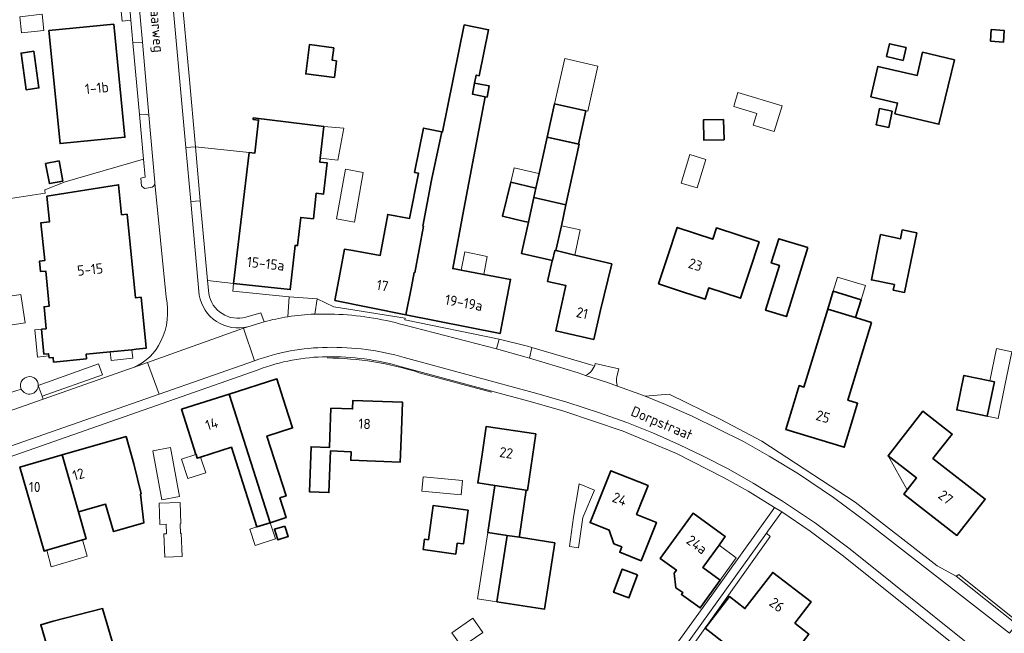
# Model space of a CAD drawing. Header units: metres. Extents: x 178952 to 185583, y 415201 to 419317.
# Tile 60 of 165: x 182209 to 182382, y 416869 to 416977. Entities that reach past the tile are written whole.
import ezdxf
from ezdxf.enums import TextEntityAlignment as Align

# ---------------------------------------------------------------- set-up
doc = ezdxf.new("R2010")
doc.units = ezdxf.units.M
for name, color, linetype, lineweight in [('B-XX-GR-HAAG-G', 253, 'GR-HAAG1', 13), ('B-XX-GR-HAAG-GV', 253, 'Continuous', 13), ('B-XX-IE-TERREINAFSCHEIDING_KUNSTMATIG_HEKWERK-G', 253, 'IE-TERREINAFSCHEIDING-KUNSTMATIG', 18), ('B-XX-OG-BEBOUWING-GV', 252, 'Continuous', 35), ('B-XX-OG-BEBOUWING-T18', 252, 'Continuous', 18), ('B-XX-OG-BEBOUWING_OVERBOUWING-GV', 252, 'Continuous', 18), ('B-XX-OG-BEBOUWING_SCHUUR-GV', 252, 'Continuous', 35), ('B-XX-OG-TERREIN_CULTUURSCHEIDING-GV', 253, 'Continuous', 18), ('B-XX-OG-TERREIN_ERF-GV', 253, 'Continuous', 18), ('B-XX-OG-TERREIN_ONBEGROEID-GV', 253, 'Continuous', 18), ('B-XX-OG-TOPOGRAFIE-T18', 253, 'Continuous', 18), ('B-XX-VH-VERHARDING_ASFALT-GV', 251, 'Continuous', 18), ('B-XX-VH-VERHARDING_BEDRIJFSVLOERPLAAT-GV', 251, 'Continuous', 18), ('B-XX-VH-VERHARDING_BETONSTRAATSTEEN-GV', 251, 'Continuous', 18), ('B-XX-VH-VERHARDING_GRASBETONSTEEN-GV', 251, 'Continuous', 18), ('B-XX-VH-VERHARDING_TEGEL-GV', 251, 'Continuous', 18)]:
    doc.layers.add(name, color=color, linetype=linetype, lineweight=lineweight)
doc.styles.add('NLCS-ISO-M-T18', font='NLCS-ISO.ttf', dxfattribs={"height": 1.8})
doc.linetypes.add('GR-HAAG1', pattern='A,6,[176,NLCS.SHX,S=0.125,R=0,X=0,Y=0],-2', length=8)
doc.linetypes.add('IE-TERREINAFSCHEIDING-KUNSTMATIG', pattern='A,4,[82,NLCS.SHX,S=0.75,R=90,X=0,Y=0],4,-2', length=10)

msp = doc.modelspace()

# ---------------------------------------------------------------- linework, layer by layer
at = {"layer": 'B-XX-GR-HAAG-G', "ltscale": 0.2, "flags": 128}
msp.add_lwpolyline([(182299.131, 416919.443), (182309.887, 416916.274)], dxfattribs=at)
at = {"layer": 'B-XX-GR-HAAG-GV'}
for points in [[(182340.937, 416886.306), (182340.255, 416886.884), (182318.971, 416857.26), (182320.031, 416857.202), (182322.55, 416860.501)], [(182373.99, 416879.64), (182373.525, 416879.359), (182384.071, 416870.968), (182384.351, 416871.371)]]:
    msp.add_lwpolyline(points, close=True, dxfattribs=at)
at = {"layer": 'B-XX-IE-TERREINAFSCHEIDING_KUNSTMATIG_HEKWERK-G', "ltscale": 0.1, "flags": 128}
msp.add_lwpolyline([(182263.241, 416917.61, -0.0747132), (182279.41, 416915.03)], format="xyb", dxfattribs=at)
msp.add_lwpolyline([(182279.41, 416915.03), (182292.05, 416911.62)], dxfattribs=at)
at = {"layer": 'B-XX-OG-BEBOUWING-GV'}
for points in [[(182225.865, 416976.088), (182214.495, 416974.966), (182216.448, 416955.173), (182227.819, 416956.294)], [(182290.727, 416932.252), (182286.731, 416933.005), (182285.275, 416933.28), (182287.231, 416943.654), (182290.952, 416963.388), (182288.714, 416963.838), (182289.104, 416965.776), (182289.384, 416967.163), (182289.924, 416967.054), (182291.549, 416975.12), (182287.28, 416975.98), (182283.502, 416957.222), (182283.351, 416957.252), (182281.558, 416948.743), (182280.032, 416940.713), (182280.142, 416940.694), (182278.605, 416932.543), (182278.487, 416932.566), (182278.02, 416930.09), (182277.04, 416925.19), (182293.56, 416921.892), (182294.54, 416926.792), (182295.403, 416931.37)], [(182211.858, 416971.341), (182209.62, 416971.041), (182210.481, 416964.615), (182212.719, 416964.915)], [(182373.205, 416969.824), (182367.638, 416971.169), (182366.687, 416967.128), (182359.789, 416968.696), (182358.537, 416963.392), (182363.239, 416962.266), (182362.791, 416960.4), (182370.481, 416958.549)], [(182261.356, 416946.472), (182262.64, 416946.337), (182263.247, 416951.819), (182261.961, 416951.934), (182262.039, 416952.639), (182262.652, 416958.18), (182250.3, 416959.67), (182250.27, 416959.402), (182251.25, 416959.282), (182250.56, 416953.491), (182249.57, 416953.611), (182246.82, 416930.681), (182256.78, 416929.592), (182257.63, 416937.341), (182258.08, 416937.29), (182258.62, 416942.241), (182260.86, 416941.992)], [(182281.558, 416948.743), (182283.351, 416957.252), (182280.15, 416957.897), (182278.584, 416950.124), (182279.294, 416949.981), (182277.696, 416942.048), (182273.893, 416942.756), (182272.555, 416935.57), (182267.778, 416936.46), (182266.305, 416936.684), (182265.53, 416932.6), (182264.63, 416927.681), (182277.04, 416925.19), (182278.02, 416930.09), (182278.487, 416932.566), (182278.605, 416932.543), (182280.142, 416940.694), (182280.032, 416940.713)], [(182299.494, 416945.725), (182305.113, 416944.414), (182307.46, 416955.062), (182301.826, 416956.304), (182300.418, 416949.915), (182299.86, 416947.388)], [(182216.276, 416952.127), (182213.913, 416951.681), (182214.579, 416948.151), (182216.942, 416948.597)], [(182298.537, 416941.386), (182299.494, 416945.725), (182299.86, 416947.388), (182295.432, 416948.435), (182294.017, 416942.454), (182297.848, 416941.549)], [(182228.219, 416942.792), (182227.224, 416942.695), (182226.708, 416947.971), (182214.15, 416945.94), (182214.585, 416941.459), (182213.092, 416941.312), (182213.742, 416934.673), (182212.845, 416934.586), (182213.027, 416932.734), (182213.923, 416932.823), (182214.524, 416926.681), (182213.628, 416926.595), (182214.003, 416922.727), (182213.196, 416922.647), (182213.623, 416918.28), (182214.434, 416918.359), (182214.472, 416917.974), (182214.506, 416917.636), (182215.228, 416917.707), (182215.306, 416916.896), (182221.067, 416917.46), (182220.988, 416918.271), (182225.234, 416918.687), (182229.024, 416919.059), (182229.773, 416919.132), (182231.523, 416919.303), (182231.45, 416920.047), (182230.646, 416928.26), (182229.651, 416928.162)], [(182302.736, 416934.713), (182303.183, 416936.46), (182303.351, 416936.42), (182304.312, 416940.778), (182305.113, 416944.414), (182299.494, 416945.725), (182298.537, 416941.386), (182297.329, 416935.905)], [(182338.964, 416937.933), (182331.504, 416940.404), (182330.845, 416938.412), (182324.619, 416940.474), (182322.92, 416935.342), (182321.35, 416930.601), (182325.74, 416929.15), (182328.99, 416928.081), (182329.51, 416927.9), (182330.16, 416929.89), (182335.7, 416928.062), (182337.27, 416932.81)], [(182313.13, 416934.099), (182306.65, 416935.632), (182305.063, 416936.008), (182303.607, 416936.358), (182303.351, 416936.42), (182303.183, 416936.46), (182302.736, 416934.713), (182302.72, 416934.651), (182301.9, 416931.021), (182305.1, 416930.3), (182303.32, 416922.371), (182310, 416920.872), (182311.09, 416925.752)], [(182356.841, 416927.798), (182351.964, 416929.287), (182351.011, 416926.163), (182355.888, 416924.674)], [(182358.699, 416923.816), (182355.888, 416924.674), (182351.011, 416926.163), (182346.84, 416912.497), (182345.999, 416912.754), (182345.11, 416909.841), (182343.67, 416905.051), (182353.9, 416901.97), (182355.34, 416906.76), (182356.229, 416909.673), (182354.539, 416910.189)], [(182255.97, 416909.182), (182254.45, 416913.94), (182246.099, 416911.28), (182253.294, 416888.746), (182256.071, 416889.632), (182254.971, 416893.078), (182256.057, 416893.425), (182252.707, 416903.925), (182257.191, 416905.355)], [(182380.164, 416913.17), (182380.221, 416913.448), (182379.429, 416913.612), (182374.874, 416914.554), (182373.62, 416908.492), (182378.968, 416907.386)], [(182246.099, 416911.28), (182237.75, 416908.621), (182239.26, 416903.862), (182240.266, 416900.71), (182240.275, 416900.683), (182240.481, 416900.035), (182241.063, 416900.221), (182246.478, 416901.948), (182250.93, 416887.992), (182253.294, 416888.746)], [(182276.27, 416904.88), (182276.44, 416909.88), (182267.76, 416910.181), (182267.71, 416908.682), (182263.91, 416908.811), (182263.74, 416903.811), (182263.672, 416901.931), (182260.431, 416902.048), (182260.145, 416894.153), (182263.579, 416894.029), (182263.843, 416901.317), (182267.456, 416901.187), (182267.402, 416899.689), (182276.072, 416899.376)], [(182369.411, 416900.018), (182372.827, 416904.24), (182367.655, 416908.259), (182364.65, 416904.392), (182361.58, 416900.442), (182366.54, 416896.592), (182364.916, 416894.493), (182364.35, 416893.762), (182373.66, 416886.521), (182376.73, 416890.471), (182378.6, 416892.877)], [(182299.83, 416904.312), (182291.15, 416905.61), (182290.41, 416900.671), (182289.643, 416895.712), (182292.666, 416895.244), (182298.14, 416894.441), (182298.36, 416894.412)], [(182229.4, 416899.041), (182228.02, 416903.84), (182216.808, 416900.613), (182219.679, 416890.639), (182224.407, 416891.965), (182225.836, 416887.184), (182226.223, 416887.297), (182230.921, 416888.663), (182231.107, 416888.717), (182230.548, 416893.766), (182230.652, 416893.801)], [(182216.808, 416900.613), (182209.4, 416898.481), (182213.64, 416883.782), (182214.114, 416883.921), (182220.359, 416885.753), (182220.993, 416885.939), (182219.679, 416890.639)], [(182317.48, 416890.184), (182319.504, 416895.247), (182312.994, 416897.85), (182309.356, 416888.75), (182312.699, 416887.414), (182313.512, 416885.05), (182314.905, 416884.493), (182314.534, 416883.564), (182318.285, 416882.064), (182320.973, 416888.787)], [(182298.14, 416894.441), (182292.666, 416895.244), (182291.395, 416887.025), (182294.805, 416886.51), (182296.945, 416886.187), (182296.98, 416886.421)], [(182331.98, 416884.825), (182333.05, 416886.301), (182327.4, 416890.4), (182321.649, 416882.477), (182324.465, 416880.433), (182324.077, 416879.899), (182324.395, 416877.349), (182325.589, 416876.491), (182325.361, 416876.174), (182328.65, 416873.811), (182332.15, 416878.682), (182329.12, 416880.881)], [(182303.176, 416885.203), (182296.945, 416886.187), (182294.805, 416886.51), (182293.008, 416874.889), (182301.381, 416873.595)], [(182345.21, 416871.13), (182348.08, 416874.851), (182341.36, 416880.032), (182336.5, 416873.701), (182333.79, 416875.781), (182329.54, 416870.232), (182333.52, 416867.192), (182334.909, 416866.051), (182338.939, 416862.959), (182342.293, 416867.33), (182344.764, 416865.435), (182347.68, 416869.221)], [(182225.988, 416866.607), (182223.895, 416873.706), (182215.215, 416871.484), (182213.058, 416870.848), (182217.42, 416856.05), (182227.784, 416859.104), (182228.166, 416859.217)]]:
    msp.add_lwpolyline(points, close=True, dxfattribs=at)
at = {"layer": 'B-XX-OG-BEBOUWING_OVERBOUWING-GV'}
for points in [[(182213.305, 416977.848), (182209.386, 416977.412), (182209.703, 416974.555), (182213.623, 416974.991)], [(182303.132, 416962.136), (182308.924, 416960.838), (182310.7, 416968.768), (182304.908, 416970.065)], [(182342.994, 416961.761), (182335.273, 416964.121), (182334.589, 416961.883), (182334.531, 416961.695), (182338.568, 416960.462), (182337.934, 416958.388), (182341.619, 416957.262)], [(182266.197, 416957.899), (182262.652, 416958.18), (182262.039, 416952.639), (182265.127, 416952.297)], [(182329.624, 416952.412), (182326.833, 416953.248), (182325.332, 416948.236), (182328.123, 416947.4)], [(182269.575, 416950.131), (182266.49, 416950.689), (182264.915, 416941.981), (182268.038, 416941.429)], [(182299.858, 416950.047), (182296.027, 416950.952), (182295.432, 416948.435), (182299.86, 416947.388), (182300.418, 416949.915)], [(182303.607, 416936.358), (182305.063, 416936.008), (182306.65, 416935.632), (182307.624, 416940.048), (182304.312, 416940.778), (182303.351, 416936.42)], [(182291.304, 416935.402), (182287.381, 416936.182), (182286.731, 416933.005), (182290.727, 416932.252)], [(182357.622, 416930.287), (182352.726, 416931.782), (182351.964, 416929.287), (182356.841, 416927.798)], [(182213.196, 416922.647), (182212.007, 416922.529), (182212.479, 416917.776), (182214.472, 416917.974), (182214.434, 416918.359), (182213.623, 416918.28)], [(182229.024, 416919.059), (182225.234, 416918.687), (182225.381, 416917.183), (182229.171, 416917.555)], [(182383.272, 416918.711), (182380.596, 416919.264), (182379.429, 416913.612), (182380.221, 416913.448), (182380.164, 416913.17), (182378.968, 416907.386), (182380.851, 416906.997), (182382.047, 416912.781)], [(182235.826, 416901.924), (182232.701, 416901.306), (182234.253, 416892.742), (182237.388, 416893.31)], [(182241.063, 416900.221), (182240.481, 416900.035), (182240.266, 416900.71), (182237.734, 416899.874), (182238.817, 416896.474), (182242.005, 416897.488)], [(182361.58, 416900.442), (182364.916, 416894.493), (182366.54, 416896.592)], [(182280.084, 416896.769), (182279.844, 416894.26), (182286.752, 416893.601), (182286.992, 416896.109)], [(182305.737, 416884.56), (182307.343, 416884.326), (182308.071, 416889.666), (182310.129, 416894.418), (182307.458, 416895.575), (182306.44, 416889.717)], [(182233.813, 416892.152), (182233.929, 416888.444), (182235.013, 416888.485), (182235.076, 416886.8), (182234.653, 416886.784), (182234.806, 416882.706), (182237.841, 416882.82), (182237.688, 416886.883), (182237.53, 416886.877), (182237.466, 416888.57), (182237.632, 416888.576), (182237.492, 416892.291)], [(182253.294, 416888.746), (182250.93, 416887.992), (182249.725, 416887.608), (182250.627, 416884.774), (182254.197, 416885.911)], [(182294.803, 416886.498), (182291.395, 416887.025), (182289.6, 416875.416), (182293.008, 416874.889)], [(182220.359, 416885.753), (182214.114, 416883.921), (182214.904, 416881.026), (182221.163, 416882.862)], [(182334.97, 416882.606), (182331.98, 416884.825), (182329.12, 416880.881), (182332.15, 416878.682)], [(182290.527, 416869.511), (182288.803, 416871.994), (182285.13, 416869.444), (182286.854, 416866.961)]]:
    msp.add_lwpolyline(points, close=True, dxfattribs=at)
at = {"layer": 'B-XX-OG-BEBOUWING_SCHUUR-GV'}
for points in [[(182379.516, 416973.118), (182381.796, 416972.943), (182381.952, 416974.972), (182379.671, 416975.147)], [(182264.429, 416971.973), (182260.153, 416972.511), (182259.508, 416967.384), (182264.52, 416966.754), (182264.887, 416969.674), (182264.151, 416969.767)], [(182364.741, 416971.993), (182361.833, 416972.677), (182361.305, 416970.434), (182364.213, 416969.75)], [(182290.952, 416963.388), (182291.296, 416963.323), (182291.668, 416965.293), (182289.104, 416965.776), (182288.714, 416963.838)], [(182301.826, 416956.304), (182307.306, 416955.096), (182308.608, 416960.91), (182303.132, 416962.136)], [(182362.274, 416960.869), (182360.074, 416961.321), (182359.59, 416958.967), (182359.487, 416958.466), (182361.687, 416958.014)], [(182332.749, 416959.417), (182329.202, 416959.329), (182329.291, 416955.753), (182332.838, 416955.841)], [(182366.616, 416939.532), (182364.075, 416940.051), (182363.759, 416938.507), (182360.277, 416939.221), (182358.649, 416931.279), (182362.678, 416930.453), (182362.483, 416929.502), (182364.478, 416929.093)], [(182347.493, 416936.949), (182342.418, 416938.512), (182341.108, 416934.256), (182342.535, 416933.816), (182340.12, 416925.972), (182343.768, 416924.849)], [(182287.957, 416890.928), (182281.847, 416891.769), (182281.018, 416885.749), (182280.308, 416885.846), (182280.06, 416884.046), (182285.798, 416883.256), (182286.061, 416885.169), (182287.144, 416885.02)], [(182255.846, 416888.161), (182254.014, 416887.58), (182254.593, 416885.737), (182256.431, 416886.323)], [(182317.644, 416879.579), (182314.963, 416880.573), (182313.476, 416876.561), (182316.156, 416875.567)]]:
    msp.add_lwpolyline(points, close=True, dxfattribs=at)
at = {"layer": 'B-XX-OG-TERREIN_CULTUURSCHEIDING-GV'}
for points in [[(182212.615, 416913.059, 1.1297145), (182209.647, 416912.126)], [(182209.647, 416912.126, 0.7796944), (182212.63, 416912.808)]]:
    msp.add_lwpolyline(points, format="xyb", dxfattribs=at)
msp.add_lwpolyline([(182212.63, 416912.808), (182212.615, 416913.059)], dxfattribs=at)
at = {"layer": 'B-XX-OG-TERREIN_ERF-GV'}
for points in [[(182237.73, 416981.511), (182239.046, 416966.966), (182240.163, 416954.618), (182249.57, 416953.611), (182250.56, 416953.491), (182251.25, 416959.282), (182250.27, 416959.402), (182250.3, 416959.67), (182262.652, 416958.18), (182262.039, 416952.639), (182261.961, 416951.934), (182263.247, 416951.819), (182262.64, 416946.337), (182261.356, 416946.472), (182260.86, 416941.992), (182258.62, 416942.241), (182258.08, 416937.29), (182257.63, 416937.341), (182256.78, 416929.592), (182246.82, 416930.681), (182246.743, 416929.319), (182256.623, 416928.305), (182261.535, 416927.991), (182264.447, 416926.592), (182276.94, 416924.557), (182276.861, 416924.3), (182293.391, 416920.92), (182298.4, 416919.649), (182299.131, 416919.443), (182298.732, 416917.552), (182301.47, 416916.77), (182307.23, 416915.002), (182308.564, 416914.56)], [(182206.223, 416945.32), (182213.813, 416946.509), (182213.762, 416946.955), (182213.767, 416947.052), (182217.32, 416948.446), (182231.048, 416952.463), (182230.338, 416960.265), (182229.197, 416972.81), (182228.833, 416976.802), (182227.31, 416976.639), (182226.954, 416980.023)], [(182251.17, 416915.532), (182186.134, 416892.774), (182186.516, 416890.463)], [(182321.71, 416863.601), (182330.677, 416876.072), (182341.337, 416890.896), (182341.7, 416891.401), (182337.07, 416894.27), (182332.85, 416896.602), (182324.47, 416900.842), (182315.15, 416904.802), (182304.77, 416908.291), (182299.27, 416909.88), (182276.276, 416916.082)], [(182310.266, 416916.624), (182314.41, 416915.716), (182314.056, 416914.344)], [(182314.157, 416912.662), (182318.09, 416911.262), (182318.976, 416910.905), (182323.203, 416911.255), (182332.279, 416906.846), (182339.472, 416903.048), (182355.808, 416892.32), (182370.209, 416881.208), (182373.525, 416879.359), (182373.99, 416879.64), (182384.351, 416871.371)], [(182383.607, 416858.981), (182353.75, 416882.871), (182347.92, 416887.261), (182342.94, 416890.62), (182340.53, 416887.266), (182340.255, 416886.884), (182340.937, 416886.306), (182322.55, 416860.501)], [(182217.42, 416856.05), (182213.058, 416870.848), (182215.215, 416871.484), (182223.895, 416873.706), (182225.988, 416866.607)]]:
    msp.add_lwpolyline(points, dxfattribs=at)
for points in [[(182225.865, 416976.088), (182227.819, 416956.294), (182216.448, 416955.173), (182214.495, 416974.966)], [(182277.04, 416925.19), (182264.63, 416927.681), (182265.53, 416932.6), (182266.305, 416936.684), (182267.778, 416936.46), (182272.555, 416935.57), (182273.893, 416942.756), (182277.696, 416942.048), (182279.294, 416949.981), (182278.584, 416950.124), (182280.15, 416957.897), (182283.351, 416957.252), (182283.502, 416957.222), (182287.28, 416975.98), (182291.549, 416975.12), (182289.924, 416967.054), (182289.384, 416967.163), (182289.104, 416965.776), (182288.714, 416963.838), (182290.952, 416963.388), (182287.231, 416943.654), (182285.275, 416933.28), (182286.731, 416933.005), (182290.727, 416932.252), (182295.403, 416931.37), (182294.54, 416926.792), (182293.56, 416921.892)], [(182211.858, 416971.341), (182212.719, 416964.915), (182210.481, 416964.615), (182209.62, 416971.041)], [(182373.205, 416969.824), (182370.481, 416958.549), (182362.791, 416960.4), (182363.239, 416962.266), (182358.537, 416963.392), (182359.789, 416968.696), (182366.687, 416967.128), (182367.638, 416971.169)], [(182298.537, 416941.386), (182297.848, 416941.549), (182294.017, 416942.454), (182295.432, 416948.435), (182299.86, 416947.388), (182300.418, 416949.915), (182301.826, 416956.304), (182307.46, 416955.062), (182305.113, 416944.414), (182304.312, 416940.778), (182303.351, 416936.42), (182303.607, 416936.358), (182305.063, 416936.008), (182306.65, 416935.632), (182313.13, 416934.099), (182311.09, 416925.752), (182310, 416920.872), (182303.32, 416922.371), (182305.1, 416930.3), (182301.9, 416931.021), (182302.72, 416934.651), (182302.736, 416934.713), (182297.329, 416935.905)], [(182249.57, 416953.611), (182240.163, 416954.618), (182241.019, 416945.156), (182242.284, 416931.17), (182246.82, 416930.681)], [(182216.276, 416952.127), (182216.942, 416948.597), (182214.579, 416948.151), (182213.913, 416951.681)], [(182338.964, 416937.933), (182337.27, 416932.81), (182335.7, 416928.062), (182330.16, 416929.89), (182329.51, 416927.9), (182328.99, 416928.081), (182325.74, 416929.15), (182321.35, 416930.601), (182322.92, 416935.342), (182324.619, 416940.474), (182330.845, 416938.412), (182331.504, 416940.404)], [(182358.699, 416923.816), (182354.539, 416910.189), (182356.229, 416909.673), (182355.34, 416906.76), (182353.9, 416901.97), (182343.67, 416905.051), (182345.11, 416909.841), (182345.999, 416912.754), (182346.84, 416912.497), (182351.011, 416926.163), (182351.964, 416929.287), (182356.841, 416927.798), (182355.888, 416924.674)], [(182240.266, 416900.71), (182239.26, 416903.862), (182237.75, 416908.621), (182246.099, 416911.28), (182254.45, 416913.94), (182255.97, 416909.182), (182257.191, 416905.355), (182252.707, 416903.925), (182256.057, 416893.425), (182254.971, 416893.078), (182256.071, 416889.632), (182253.294, 416888.746), (182250.93, 416887.992), (182246.478, 416901.948), (182241.063, 416900.221), (182240.481, 416900.035), (182240.275, 416900.683)], [(182378.968, 416907.386), (182373.62, 416908.492), (182374.874, 416914.554), (182379.429, 416913.612), (182380.221, 416913.448), (182380.164, 416913.17)], [(182276.27, 416904.88), (182276.072, 416899.376), (182267.402, 416899.689), (182267.456, 416901.187), (182263.843, 416901.317), (182263.579, 416894.029), (182260.145, 416894.153), (182260.431, 416902.048), (182263.672, 416901.931), (182263.74, 416903.811), (182263.91, 416908.811), (182267.71, 416908.682), (182267.76, 416910.181), (182276.44, 416909.88)], [(182361.58, 416900.442), (182364.65, 416904.392), (182367.655, 416908.259), (182372.827, 416904.24), (182369.411, 416900.018), (182378.6, 416892.877), (182376.73, 416890.471), (182373.66, 416886.521), (182364.35, 416893.762), (182364.916, 416894.493), (182366.54, 416896.592)], [(182292.666, 416895.244), (182289.643, 416895.712), (182290.41, 416900.671), (182291.15, 416905.61), (182299.83, 416904.312), (182298.36, 416894.412), (182298.14, 416894.441), (182296.98, 416886.421), (182296.945, 416886.187), (182303.176, 416885.203), (182301.381, 416873.595), (182293.008, 416874.889), (182294.805, 416886.51), (182291.395, 416887.025)], [(182214.114, 416883.921), (182213.64, 416883.782), (182209.4, 416898.481), (182216.808, 416900.613), (182228.02, 416903.84), (182229.4, 416899.041), (182230.652, 416893.801), (182230.548, 416893.766), (182231.107, 416888.717), (182230.921, 416888.663), (182226.223, 416887.297), (182225.836, 416887.184), (182224.407, 416891.965), (182219.679, 416890.639), (182220.993, 416885.939), (182220.359, 416885.753)], [(182317.48, 416890.184), (182320.973, 416888.787), (182318.285, 416882.064), (182314.534, 416883.564), (182314.905, 416884.493), (182313.512, 416885.05), (182312.699, 416887.414), (182309.356, 416888.75), (182312.994, 416897.85), (182319.504, 416895.247)], [(182332.15, 416878.682), (182328.65, 416873.811), (182325.361, 416876.174), (182325.589, 416876.491), (182324.395, 416877.349), (182324.077, 416879.899), (182324.465, 416880.433), (182321.649, 416882.477), (182327.4, 416890.4), (182333.05, 416886.301), (182331.98, 416884.825), (182329.12, 416880.881)], [(182345.21, 416871.13), (182347.68, 416869.221), (182344.764, 416865.435), (182342.293, 416867.33), (182338.939, 416862.959), (182334.909, 416866.051), (182333.52, 416867.192), (182329.54, 416870.232), (182333.79, 416875.781), (182336.5, 416873.701), (182341.36, 416880.032), (182348.08, 416874.851)]]:
    msp.add_lwpolyline(points, close=True, dxfattribs=at)
for points in [[(182263.238, 416917.81, 0.0913156), (182251.17, 416915.532)], [(182276.276, 416916.082, 0.0747138), (182263.238, 416917.81)], [(182308.564, 416914.56, 0.227816), (182310.266, 416916.624)], [(182314.056, 416914.344, 0.1408955), (182314.157, 416912.662)]]:
    msp.add_lwpolyline(points, format="xyb", dxfattribs=at)
at = {"layer": 'B-XX-OG-TERREIN_ONBEGROEID-GV'}
for points in [[(182340.937, 416886.306), (182340.255, 416886.884), (182318.971, 416857.26), (182320.031, 416857.202), (182322.55, 416860.501)], [(182373.99, 416879.64), (182373.525, 416879.359), (182384.071, 416870.968), (182384.351, 416871.371)]]:
    msp.add_lwpolyline(points, close=True, dxfattribs=at)
at = {"layer": 'B-XX-VH-VERHARDING_ASFALT-GV'}
for points in [[(182230.08, 416981.882), (182230.875, 416972.951), (182232.013, 416960.171), (182233.063, 416948.384), (182233.063, 416948.261), (182235.011, 416928.239)], [(182240.85, 416928.64), (182239.369, 416945.007), (182238.513, 416954.469), (182236.06, 416981.574)], [(182264.518, 416925.271), (182261.077, 416925.293)], [(182229.328, 416915.963), (182231.773, 416916.806), (182248.585, 416922.813), (182249.359, 416923.089)], [(182252.19, 416923.931), (182249.359, 416923.089), (182248.585, 416922.813)], [(182248.585, 416922.813), (182250.53, 416917.131)], [(182382.875, 416869.403), (182358.17, 416888.591), (182352.04, 416893.152), (182345.9, 416897.302), (182340.74, 416900.391), (182336.21, 416902.942), (182327.26, 416907.412), (182322.59, 416909.451), (182318.976, 416910.905), (182318.09, 416911.262), (182314.157, 416912.662), (182312.39, 416913.291), (182308.564, 416914.56), (182307.23, 416915.002), (182301.47, 416916.77), (182298.732, 416917.552), (182297.896, 416917.791), (182292.955, 416919.194), (182276.647, 416923.412)], [(182276.746, 416917.713), (182300.02, 416911.392), (182305.29, 416909.871), (182311, 416908.01), (182315.76, 416906.301), (182320.44, 416904.421), (182325.02, 416902.402), (182329.08, 416900.461), (182333.54, 416898.152), (182337.94, 416895.681), (182343.08, 416892.502), (182348.88, 416888.652), (182354.94, 416884.092), (182384.654, 416860.289)], [(182233.837, 416911.288), (182231.773, 416916.806), (182229.328, 416915.963), (182228.25, 416915.591), (182213.488, 416910.401), (182183.25, 416899.769), (182173.436, 416896.319), (182170.881, 416895.383)], [(182156.197, 416892.778), (182156.754, 416886.902), (182158.04, 416886.941), (182162.28, 416887.38), (182166.6, 416888.191), (182171.42, 416889.441), (182181.46, 416892.955), (182233.837, 416911.288)]]:
    msp.add_lwpolyline(points, dxfattribs=at)
for points in [[(182235.011, 416928.239, -0.17343), (182234.119, 416920.57)], [(182249.359, 416923.089, -0.4394061), (182240.85, 416928.64)], [(182256.34, 416924.827, 0.0269789), (182252.19, 416923.931)], [(182261.077, 416925.293, 0.0299568), (182256.34, 416924.827)], [(182276.647, 416923.412, 0.0610862), (182264.518, 416925.271)], [(182234.119, 416920.57, -0.1879153), (182229.328, 416915.963)], [(182250.53, 416917.131, -0.0830676), (182263.278, 416919.47)], [(182263.278, 416919.47, -0.0729855), (182276.746, 416917.713)]]:
    msp.add_lwpolyline(points, format="xyb", dxfattribs=at)
at = {"layer": 'B-XX-VH-VERHARDING_BEDRIJFSVLOERPLAAT-GV'}
for points in [[(182232.28, 416947.451), (182231.26, 416947.312), (182230.72, 416947.761), (182230.6, 416949.121), (182231.34, 416949.26), (182231.048, 416952.463), (182217.32, 416948.446), (182213.767, 416947.052), (182213.762, 416946.955), (182213.813, 416946.509), (182206.223, 416945.32)], [(182235.011, 416928.239), (182233.063, 416948.261)], [(182261.535, 416927.991), (182256.623, 416928.305), (182256.34, 416924.827)], [(182261.077, 416925.293), (182261.535, 416927.991)], [(182212.615, 416913.059), (182212.63, 416912.808), (182223.183, 416916.568), (182223.855, 416914.663), (182213.305, 416910.943), (182213.488, 416910.401), (182228.25, 416915.591), (182229.328, 416915.963)], [(182205.108, 416910.738), (182209.647, 416912.126)], [(182209.647, 416912.126), (182205.108, 416910.738)], [(182213.488, 416910.401), (182213.305, 416910.943), (182212.63, 416912.808)], [(182187.465, 416903.461), (182188.012, 416901.949), (182187.794, 416901.876), (182183.106, 416900.253), (182183.25, 416899.769), (182213.488, 416910.401)]]:
    msp.add_lwpolyline(points, dxfattribs=at)
for points in [[(182213.196, 416922.647), (182214.003, 416922.727), (182213.628, 416926.595), (182214.524, 416926.681), (182213.923, 416932.823), (182213.027, 416932.734), (182212.845, 416934.586), (182213.742, 416934.673), (182213.092, 416941.312), (182214.585, 416941.459), (182214.15, 416945.94), (182226.708, 416947.971), (182227.224, 416942.695), (182228.219, 416942.792), (182229.651, 416928.162), (182230.646, 416928.26), (182231.45, 416920.047), (182231.523, 416919.303), (182229.773, 416919.132), (182229.024, 416919.059), (182225.234, 416918.687), (182220.988, 416918.271), (182221.067, 416917.46), (182215.306, 416916.896), (182215.228, 416917.707), (182214.506, 416917.636), (182214.472, 416917.974), (182214.434, 416918.359), (182213.623, 416918.28)], [(182210.32, 416923.771), (182205.362, 416922.992), (182204.582, 416927.961), (182209.539, 416928.74)], [(182297.896, 416917.791), (182298.732, 416917.552), (182299.131, 416919.443), (182298.4, 416919.649), (182293.391, 416920.92), (182292.955, 416919.194)], [(182339.472, 416903.048), (182332.279, 416906.846), (182323.203, 416911.255), (182318.976, 416910.905), (182322.59, 416909.451), (182327.26, 416907.412), (182336.21, 416902.942), (182340.74, 416900.391), (182345.9, 416897.302), (182352.04, 416893.152), (182358.17, 416888.591), (182382.875, 416869.403), (182384.071, 416870.968), (182373.525, 416879.359), (182370.209, 416881.208), (182355.808, 416892.32)]]:
    msp.add_lwpolyline(points, close=True, dxfattribs=at)
for points in [[(182233.063, 416948.261, -0.3647117), (182232.28, 416947.451)], [(182234.119, 416920.57, 0.17343), (182235.011, 416928.239)], [(182256.34, 416924.827, -0.0299568), (182261.077, 416925.293)], [(182229.328, 416915.963, 0.1879153), (182234.119, 416920.57)], [(182209.647, 416912.126, -1.1297145), (182212.615, 416913.059)], [(182212.63, 416912.808, -0.7796944), (182209.647, 416912.126)]]:
    msp.add_lwpolyline(points, format="xyb", dxfattribs=at)
at = {"layer": 'B-XX-VH-VERHARDING_BETONSTRAATSTEEN-GV'}
for points in [[(182228.527, 416980.166), (182226.954, 416980.023), (182227.31, 416976.639), (182228.833, 416976.802)], [(182230.875, 416972.951), (182229.197, 416972.81), (182230.338, 416960.265), (182231.469, 416960.348), (182232.013, 416960.171)], [(182240.163, 416954.618), (182238.513, 416954.469), (182239.369, 416945.007), (182241.019, 416945.156)], [(182210.32, 416923.771), (182209.539, 416928.74), (182204.582, 416927.961), (182205.362, 416922.992)], [(182250.53, 416917.131), (182248.585, 416922.813), (182231.773, 416916.806), (182233.837, 416911.288)], [(182223.855, 416914.663), (182223.183, 416916.568), (182212.63, 416912.808), (182213.305, 416910.943)], [(182318.21, 416856.201), (182318.971, 416857.26), (182340.255, 416886.884), (182340.53, 416887.266), (182342.94, 416890.62), (182341.7, 416891.401), (182341.337, 416890.896), (182330.677, 416876.072), (182321.71, 416863.601), (182317.26, 416857.413), (182316.64, 416856.55), (182315.75, 416835.042), (182314.138, 416830.817), (182312.03, 416825.291), (182313.46, 416824.67), (182314.141, 416826.504), (182317.29, 416834.981)]]:
    msp.add_lwpolyline(points, close=True, dxfattribs=at)
at = {"layer": 'B-XX-VH-VERHARDING_GRASBETONSTEEN-GV'}
for points in [[(182256.623, 416928.305), (182246.743, 416929.319), (182246.82, 416930.681), (182242.284, 416931.17), (182242.491, 416928.88)], [(182256.34, 416924.827), (182256.623, 416928.305)], [(182276.861, 416924.3), (182276.94, 416924.557), (182264.447, 416926.592), (182261.535, 416927.991), (182261.077, 416925.293), (182264.518, 416925.271)], [(182249.03, 416924.731), (182251.66, 416925.532), (182252.19, 416923.931)], [(182276.647, 416923.412), (182292.955, 416919.194), (182293.391, 416920.92), (182276.861, 416924.3)], [(182314.41, 416915.716), (182310.266, 416916.624)], [(182314.056, 416914.344), (182314.41, 416915.716)], [(182308.564, 416914.56), (182312.39, 416913.291), (182314.157, 416912.662)]]:
    msp.add_lwpolyline(points, dxfattribs=at)
for points in [[(182242.491, 416928.88, 0.4387948), (182249.03, 416924.731)], [(182252.19, 416923.931, -0.0269789), (182256.34, 416924.827)], [(182264.518, 416925.271, -0.0610862), (182276.647, 416923.412)], [(182310.266, 416916.624, -0.227816), (182308.564, 416914.56)], [(182314.157, 416912.662, -0.1408955), (182314.056, 416914.344)]]:
    msp.add_lwpolyline(points, format="xyb", dxfattribs=at)
at = {"layer": 'B-XX-VH-VERHARDING_TEGEL-GV'}
for points in [[(182228.386, 416981.782), (182228.4, 416981.562), (182228.527, 416980.166), (182228.833, 416976.802), (182229.197, 416972.81), (182230.875, 416972.951), (182230.08, 416981.882)], [(182236.06, 416981.574), (182238.513, 416954.469), (182240.163, 416954.618), (182239.046, 416966.966), (182237.73, 416981.511)], [(182232.013, 416960.171), (182231.469, 416960.348), (182230.338, 416960.265), (182231.048, 416952.463), (182231.34, 416949.26), (182230.6, 416949.121), (182230.72, 416947.761), (182231.26, 416947.312), (182232.28, 416947.451)], [(182233.063, 416948.261), (182233.063, 416948.384), (182232.013, 416960.171)], [(182241.019, 416945.156), (182239.369, 416945.007), (182240.85, 416928.64)], [(182242.491, 416928.88), (182242.284, 416931.17), (182241.019, 416945.156)], [(182249.359, 416923.089), (182252.19, 416923.931), (182251.66, 416925.532), (182249.03, 416924.731)], [(182384.654, 416860.289), (182354.94, 416884.092), (182348.88, 416888.652), (182343.08, 416892.502), (182337.94, 416895.681), (182333.54, 416898.152), (182329.08, 416900.461), (182325.02, 416902.402), (182320.44, 416904.421), (182315.76, 416906.301), (182311, 416908.01), (182305.29, 416909.871), (182300.02, 416911.392), (182276.746, 416917.713)], [(182250.53, 416917.131), (182233.837, 416911.288), (182181.46, 416892.955), (182182.271, 416891.422), (182186.134, 416892.774), (182251.17, 416915.532)], [(182276.276, 416916.082), (182299.27, 416909.88), (182304.77, 416908.291), (182315.15, 416904.802), (182324.47, 416900.842), (182332.85, 416896.602), (182337.07, 416894.27), (182341.7, 416891.401), (182342.94, 416890.62), (182347.92, 416887.261), (182353.75, 416882.871), (182383.607, 416858.981)]]:
    msp.add_lwpolyline(points, dxfattribs=at)
for points in [[(182232.28, 416947.451, 0.3647117), (182233.063, 416948.261)], [(182240.85, 416928.64, 0.4394061), (182249.359, 416923.089)], [(182249.03, 416924.731, -0.4387948), (182242.491, 416928.88)], [(182263.278, 416919.47, 0.0830676), (182250.53, 416917.131)], [(182276.746, 416917.713, 0.0729855), (182263.278, 416919.47)], [(182251.17, 416915.532, -0.0913156), (182263.238, 416917.81)], [(182263.238, 416917.81, -0.0747138), (182276.276, 416916.082)]]:
    msp.add_lwpolyline(points, format="xyb", dxfattribs=at)

# ---------------------------------------------------------------- texts
at = {"layer": 'B-XX-OG-BEBOUWING-T18', "style": 'NLCS-ISO-M-T18'}
for s, rotation, p in [('1-1b', 5.4, (182222.884, 416964.917)), ('15-15a', 353.8, (182252.492, 416934.134)), ('23', 341.8, (182327.8, 416933.947)), ('5-15', 5.8, (182221.703, 416933.112)), ('17', 349.7, (182272.957, 416930.288)), ('19-19a', 349.7, (182287.223, 416927.291)), ('21', 347.3, (182307.964, 416925.48)), ('14', 17.6, (182243.018, 416906.049)), ('18', 358, (182269.821, 416906.058)), ('25', 343.3, (182350.18, 416907.321)), ('22', 351.5, (182294.654, 416900.991)), ('12', 16.1, (182219.658, 416897.218)), ('24', 338.2, (182314.523, 416892.876)), ('27', 322.1, (182371.678, 416893.192)), ('24a', 324, (182328.057, 416884.906)), ('26', 322.4, (182342.084, 416874.36))]:
    msp.add_text(s, height=1.8, rotation=rotation, dxfattribs=at).set_placement(p, align=Align.MIDDLE_CENTER)
msp.add_text('10', height=1.8, dxfattribs=at).set_placement((182212, 416895), align=Align.MIDDLE_CENTER)
at = {"layer": 'B-XX-OG-TOPOGRAFIE-T18', "style": 'NLCS-ISO-M-T18'}
for s, rotation, p in [('Schaarweg', 274.9, (182233.311, 416976.688)), ('Dorpstraat', 337.2, (182321.933, 416906.21))]:
    msp.add_text(s, height=1.8, rotation=rotation, dxfattribs=at).set_placement(p, align=Align.MIDDLE_CENTER)

doc.saveas('drawing.dxf')
